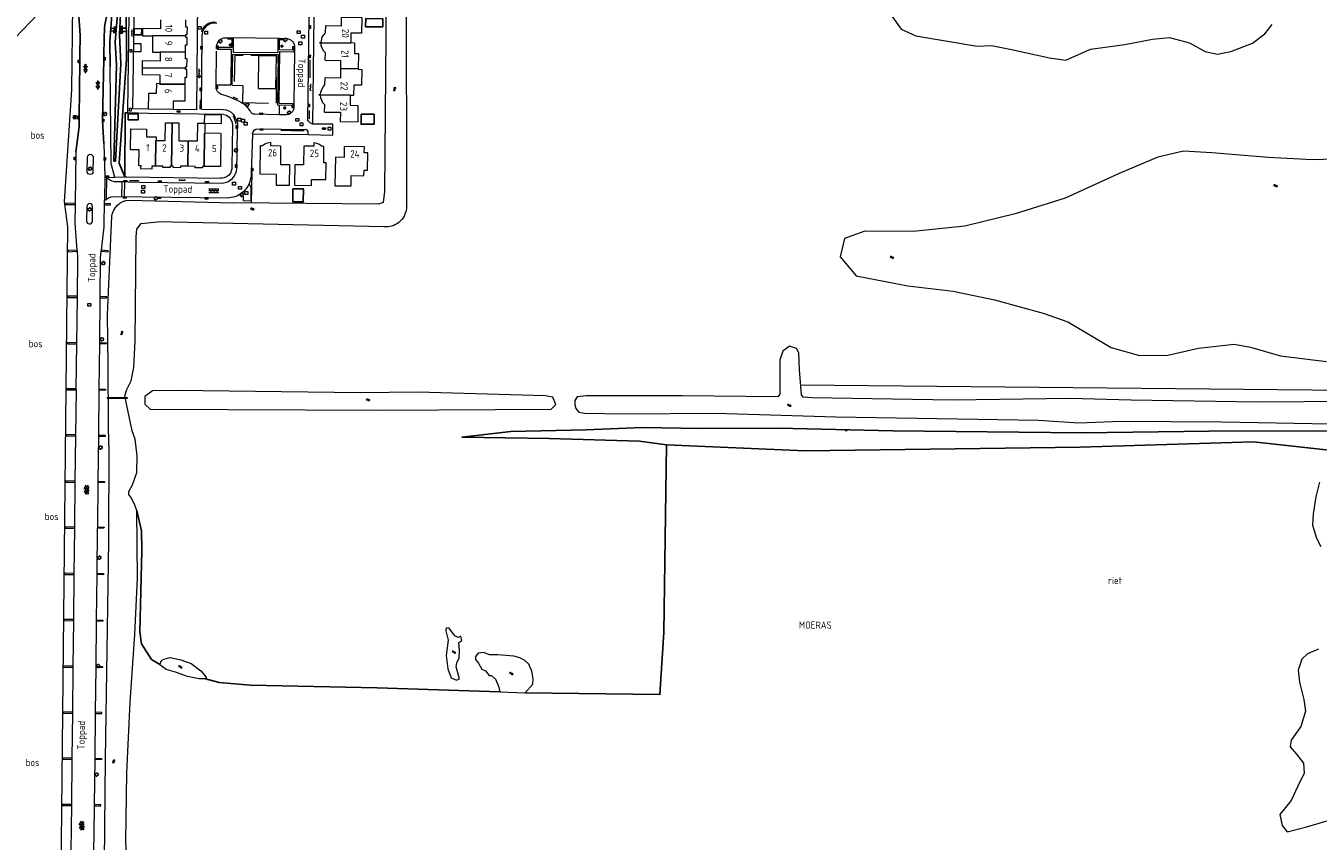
# Model space of a CAD drawing. Extents: x 168769 to 512904, y 516715 to 1559940.
# Tile 110 of 256: x 170317 to 170765, y 519137 to 519419. Entities that reach past the tile are written whole.
import ezdxf
from ezdxf.enums import TextEntityAlignment as Align

# ---------------------------------------------------------------- set-up
doc = ezdxf.new("R2010")
doc.units = 0
doc.header["$MEASUREMENT"] = 0
doc.linetypes.add('LP', pattern=[14, 9, -5])
doc.layers.get('0').update_dxf_attribs({"linetype": 'CONTINUOUS'})
for name, color, linetype, lineweight in [('B01_HOOFDGEBOUW', 10, 'CONTINUOUS', 0), ('B02_bijgebouw', 12, 'CONTINUOUS', 0), ('B04_KUNSTWERK', 32, 'CONTINUOUS', 0), ('B07_scheidingsmuur', 14, 'CONTINUOUS', 25), ('H01_HOOGTEPUNT', 7, 'CONTINUOUS', 18), ('Q04_wegmarkering', 7, 'CONTINUOUS', 0), ('Q21_LANTAARNPAAL', 7, 'CONTINUOUS', 18), ('Q23_kolk', 7, 'CONTINUOUS', 18), ('Q26_BOOM', 7, 'CONTINUOUS', 18), ('Q28_rioolput', 7, 'CONTINUOUS', 18), ('Q722_RIOOLPUT_RWA', 5, 'CONTINUOUS', 18), ('Q92_BRANDKRAAN', 7, 'CONTINUOUS', 0), ('Q96_STRAATKOLK', 7, 'CONTINUOUS', 0), ('Q97_TROTTOIRKOLK', 7, 'CONTINUOUS', 0), ('S01_symb_gesloten_verh', 7, 'CONTINUOUS', 0), ('S02_symb_open_verh', 7, 'CONTINUOUS', 13), ('T03_HEK', 34, 'CONTINUOUS', 0), ('T04_Haag', 72, 'CONTINUOUS', 0), ('T09_INSTEEKSLOOT', 72, 'CONTINUOUS', 0), ('T51_CULTUURSCHEIDING', 3, 'CONTINUOUS', 0), ('V00_kant_verharding', 252, 'CONTINUOUS', 0), ('V04_Kant_op_inrit', 254, 'CONTINUOUS', 13), ('V11_VERKEERSDREMPEL', 7, 'CONTINUOUS', 0), ('W00_KANT_WATER', 140, 'CONTINUOUS', 0)]:
    doc.layers.add(name, color=color, linetype=linetype, lineweight=lineweight)
for name, color, linetype in [('B14_dakrand_bijgebouw', 30, 'CONTINUOUS'), ('S04_Talud', 7, 'CONTINUOUS'), ('S05_Water', 132, 'CONTINUOUS'), ('T131_taludlijn_laag', 15, 'CONTINUOUS'), ('T132_taludlijn_hoog', 11, 'CONTINUOUS'), ('T20_TALUD', 34, 'CONTINUOUS'), ('V011_Kant_asfalt_verh', 7, 'CONTINUOUS'), ('Z02_Huisnummer', 253, 'CONTINUOUS'), ('Z05_Cultuuraanduiding', 3, 'CONTINUOUS'), ('Z06_STRAATNAAM', 7, 'CONTINUOUS')]:
    doc.layers.add(name, color=color, linetype=linetype)
doc.styles.add('ISOCP', font='isocp.shx', dxfattribs={"height": 1.8})
doc.styles.get("Standard").update_dxf_attribs({"font": 'ISOB.SHX'})

# ---------------------------------------------------------------- blocks, each defined once
blk = doc.blocks.new('Q21')
at = {"color": 0}
for points in [[(-1.5, 0), (-1, 0)], [(-1.06, 1.06), (-0.71, 0.71)], [(0, 1.5), (0, 1)], [(1.06, 1.06), (0.71, 0.71)], [(1.5, 0), (1, 0)], [(-1.06, -1.06), (-0.71, -0.71)], [(0, -1.5), (0, -1)], [(1.06, -1.06), (0.71, -0.71)]]:
    blk.add_lwpolyline(points, dxfattribs=at)
blk.add_circle((0, 0), 1, dxfattribs=at)
blk = doc.blocks.new('Q28')
at = {"color": 0}
blk.add_lwpolyline([(1, 1), (1, -1), (-1, -1), (-1, 1)], close=True, dxfattribs=at)
blk = doc.blocks.new('Q96')
for p, q in [((-1, 0.88), (1, 0.88)), ((-1, 0.75), (1, 0.75)), ((-1, 0.63), (1, 0.63)), ((-1, 0.5), (1, 0.5)), ((-1, 0.38), (1, 0.38)), ((-1, 0.25), (1, 0.25)), ((-1, 0.12), (1, 0.12))]:
    blk.add_line(p, q)
at = {"color": 0}
blk.add_lwpolyline([(1, 1), (1, 0), (-1, 0), (-1, 1), (1, 1)], dxfattribs=at)
blk = doc.blocks.new('Q92')
at = {"color": 0}
blk.add_ellipse((0, 0), major_axis=(-0.991, 0), ratio=0.499983, start_param=1.570796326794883, end_param=7.853981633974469, dxfattribs=at)
blk = doc.blocks.new('Q97')
blk.add_hatch(color=256).paths.add_polyline_path([(-1, 1), (-1, 0), (1, 1)])
blk.add_line((1, 1), (-1, 0))
at = {"color": 0}
for points in [[(-1, 0), (-1, 1), (1, 1), (1, 0), (-1, 0)], [(0, 0.8), (0, 1)]]:
    blk.add_lwpolyline(points, dxfattribs=at)
blk = doc.blocks.new('Q26')
at = {"color": 0}
for p, q in [((-1, 0), (1, 0)), ((-0.7, 0.7), (0.7, -0.7)), ((0.7, 0.7), (-0.7, -0.7)), ((0, 1), (0, -1))]:
    blk.add_line(p, q, dxfattribs=at)
blk = doc.blocks.new('S05')
at = {"color": 0}
for p, q in [((0.08, 0.3), (0.38, 0.59)), ((0.11, -0.19), (0.41, 0.09)), ((0.38, 0.59), (0.68, 0.71)), ((0.41, 0.09), (0.71, 0.21)), ((0.68, 0.71), (1.01, 0.62)), ((0.71, 0.21), (1.02, 0.12)), ((1.01, 0.62), (1.33, 0.37)), ((1.02, 0.12), (1.36, -0.12)), ((1.33, 0.37), (1.66, 0.13)), ((1.66, 0.13), (1.97, 0.04)), ((1.97, 0.04), (2.28, 0.16)), ((2.28, 0.16), (2.58, 0.44)), ((1.36, -0.12), (1.68, -0.37)), ((1.68, -0.37), (2, -0.46)), ((2, -0.46), (2.31, -0.33)), ((2.31, -0.33), (2.61, -0.05))]:
    blk.add_line(p, q, dxfattribs=at)
blk = doc.blocks.new('S024')
at = {"color": 0}
for p, q in [((0, 1.2), (6.7, 1.2)), ((0, 0), (6.7, 0)), ((0.2, 1.2), (0.2, 0)), ((1.25, 1.5), (1.25, 1.2)), ((1.25, 0), (1.25, -1.2)), ((2.3, 1.2), (2.3, 0)), ((3.35, 1.5), (3.35, 1.2)), ((3.35, 0), (3.35, -1.2)), ((4.4, 1.2), (4.4, 0)), ((5.45, 1.5), (5.45, 1.2)), ((5.45, 0), (5.45, -1.2)), ((6.5, 1.2), (6.5, 0)), ((0, -1.2), (6.7, -1.2)), ((0.2, -1.2), (0.2, -1.5)), ((2.3, -1.2), (2.3, -1.5)), ((4.4, -1.2), (4.4, -1.5)), ((6.5, -1.2), (6.5, -1.5))]:
    blk.add_line(p, q, dxfattribs=at)
blk = doc.blocks.new('S026')
for p, q in [((0, 0), (4.4, 0)), ((0.2, 0.5), (0.2, 0)), ((1.2, 0), (1.2, -0.5)), ((2.2, 0.5), (2.2, 0)), ((3.2, 0), (3.2, -0.5)), ((4.2, 0.5), (4.2, 0))]:
    blk.add_line(p, q)
blk = doc.blocks.new('S04')
at = {"color": 0}
for p, q in [((0, 0.5), (0.5, 0.5)), ((0, 0.25), (1, 0.25)), ((0, 0), (0.5, 0)), ((0, -0.25), (1, -0.25)), ((0, -0.5), (0.5, -0.5))]:
    blk.add_line(p, q, dxfattribs=at)
blk = doc.blocks.new('Q23')
at = {"color": 0}
blk.add_lwpolyline([(0.99, -0.5), (-0.99, -0.5), (-0.99, 0.5), (0.99, 0.5), (0.99, -0.5)], dxfattribs=at)
blk = doc.blocks.new('S016')
at = {"color": 0, "linetype": 'Continuous'}
for points in [[(0.01, -0.38), (2.65, 1.15)], [(2.65, -1.15), (0.01, 0.38)], [(5.07, -1.15), (1.09, 1.15)], [(1.09, -1.15), (5.07, 1.15)], [(6.16, -0.38), (3.51, 1.15)], [(3.51, -1.15), (6.16, 0.37)]]:
    blk.add_lwpolyline(points, dxfattribs=at)
blk = doc.blocks.new('S014')
at = {"color": 0}
for p, q in [((0, -0.75), (4.2, 1.67)), ((0, 0.65), (1.78, 1.67)), ((5.07, -1.52), (0, 1.4)), ((2.64, -1.52), (0, 0)), ((1.08, -1.52), (6.15, 1.4)), ((6.15, -0.75), (1.95, 1.67)), ((3.51, -1.52), (6.15, 0)), ((6.15, 0.65), (4.37, 1.67))]:
    blk.add_line(p, q, dxfattribs=at)
blk = doc.blocks.new('Q722')
for points in [[(-1, 1), (1, -1)], [(-1, -1), (1, -1), (1, 1), (-1, 1), (-1, -1)], [(-0.8, 0.8), (-1, 0.8)], [(-0.6, 0.6), (-1, 0.6)], [(-0.4, 0.4), (-1, 0.4)], [(-0.2, 0.2), (-1, 0.2)], [(-1, 0), (0, 0)], [(0.2, -0.2), (-1, -0.2)], [(0.4, -0.4), (-1, -0.4)], [(0.6, -0.6), (-1, -0.6)], [(0.8, -0.8), (-1, -0.8)]]:
    blk.add_lwpolyline(points)
blk = doc.blocks.new('talud')
for p, q in [((0, 0.5), (0.5, 0.5)), ((0, 0.25), (1, 0.25)), ((0, 0), (0.5, 0)), ((0, -0.25), (1, -0.25)), ((0, -0.5), (0.5, -0.5))]:
    blk.add_line(p, q)

msp = doc.modelspace()

# ---------------------------------------------------------------- linework, layer by layer
at = {"layer": 'B01_HOOFDGEBOUW'}
for points in [[(170364.17, 519421.21), (170364.14, 519418.12), (170357.94, 519418.18), (170357.92, 519415.69), (170361.42, 519415.64)], [(170372.91, 519415.67), (170372.91, 519416.15), (170373.44, 519416.14), (170373.47, 519418.72), (170372.94, 519418.73), (170372.97, 519421.28)], [(170421.36, 519416.7), (170421.4, 519419.22), (170426.85, 519419.15), (170426.89, 519422.15), (170433.93, 519422.06), (170433.85, 519416.57), (170430.16, 519416.61), (170430.12, 519413.31)], [(170361.42, 519415.64), (170361.35, 519410.04), (170364.06, 519410.01)], [(170372.85, 519410.07), (170372.87, 519412.55), (170373.4, 519412.54), (170373.43, 519415.14), (170372.9, 519415.15), (170372.91, 519415.67)], [(170419.79, 519413.4), (170420.23, 519415.22), (170420.71, 519416.02), (170421.36, 519416.7)], [(170364.06, 519410.01), (170364.02, 519406.89), (170357.81, 519406.96), (170357.79, 519404.61)], [(170372.79, 519404.49), (170372.79, 519404.99), (170373.32, 519404.99), (170373.35, 519407.66), (170372.82, 519407.66), (170372.85, 519410.07)], [(170421.26, 519407.23), (170421.29, 519409.75), (170420.65, 519410.45), (170419.89, 519412.16), (170419.79, 519413.09), (170419.33, 519413.1), (170419.34, 519413.25)], [(170419.34, 519413.25), (170419.35, 519413.4), (170419.79, 519413.4)], [(170430.12, 519413.31), (170431.42, 519413.3), (170431.37, 519409.6), (170432.77, 519409.59), (170432.71, 519404.22)], [(170357.79, 519404.61), (170357.77, 519402.27), (170363.96, 519402.2), (170363.92, 519399.1)], [(170421.26, 519407.23), (170426.71, 519407.16)], [(170426.68, 519404.31), (170426.71, 519407.16)], [(170372.73, 519398.97), (170372.75, 519401.41), (170373.28, 519401.41), (170373.31, 519403.99), (170372.78, 519403.99), (170372.79, 519404.49)], [(170419.12, 519395.22), (170419.12, 519395.37), (170419.58, 519395.38), (170419.7, 519396.32), (170420.5, 519398.01), (170421.15, 519398.7), (170421.19, 519401.23)], [(170421.19, 519401.23), (170426.64, 519401.15), (170426.68, 519404.31)], [(170432.71, 519404.22), (170432.71, 519404.07), (170433.91, 519404.06), (170433.84, 519398.57), (170431.15, 519398.59), (170431.1, 519394.95), (170429.9, 519394.97)], [(170363.92, 519399.1), (170362.73, 519399.12), (170362.68, 519395.72), (170359.99, 519395.75), (170359.91, 519390.26)], [(170368.61, 519390.16), (170368.67, 519393.15), (170372.66, 519393.12), (170372.73, 519398.97)], [(170421.04, 519389.23), (170421.07, 519391.74), (170420.43, 519392.44), (170419.67, 519394.15), (170419.57, 519395.09), (170419.13, 519395.08), (170419.12, 519395.22)], [(170429.9, 519394.97), (170429.87, 519391.62), (170432.57, 519391.58), (170432.5, 519385.89)], [(170368.61, 519390.16), (170359.91, 519390.26)], [(170421.04, 519389.23), (170426.49, 519389.17), (170426.45, 519385.97), (170432.5, 519385.89)], [(170356.69, 519370.7), (170356.74, 519376.15), (170353.76, 519376.18), (170353.84, 519383.42), (170359.34, 519383.36), (170359.3, 519380.67), (170362.7, 519380.62), (170362.69, 519379.42)], [(170362.69, 519379.42), (170365.78, 519379.38), (170365.85, 519385.58), (170368.19, 519385.56)], [(170368.19, 519385.56), (170370.55, 519385.53), (170370.48, 519379.3), (170373.73, 519379.27)], [(170373.73, 519379.27), (170377.01, 519379.24), (170377.07, 519385.46)], [(170377.07, 519385.46), (170379.46, 519385.42)], [(170379.46, 519385.42), (170379.56, 519385.42), (170379.56, 519385.33)], [(170379.56, 519385.33), (170379.5, 519381.94)], [(170385.11, 519381.83), (170384.97, 519370.34), (170379.24, 519370.42)], [(170385.11, 519381.83), (170379.5, 519381.94)], [(170408.9, 519371.06), (170408.79, 519363.77), (170404.3, 519363.83), (170404.36, 519367.62), (170398.7, 519367.71), (170398.81, 519377.7), (170399.56, 519377.69), (170400.34, 519378.27), (170401.23, 519378.65), (170402.27, 519378.81), (170402.27, 519377.65), (170405.8, 519377.6), (170405.7, 519371.1), (170408.9, 519371.06)], [(170420.79, 519377.38), (170419.98, 519377.4), (170419.22, 519378), (170418.34, 519378.41), (170417.3, 519378.6), (170417.29, 519377.43), (170413.8, 519377.48), (170413.71, 519370.98), (170410.71, 519371.03), (170410.62, 519363.94), (170416.51, 519363.84), (170416.54, 519365.94), (170421.44, 519365.85), (170421.52, 519371.66), (170420.72, 519371.67), (170420.79, 519377.38)], [(170434.8, 519377.18), (170427.81, 519377.28), (170427.76, 519373.54), (170424.76, 519373.58), (170424.63, 519363.73), (170430.23, 519363.64), (170430.27, 519367.23), (170434.66, 519367.18), (170434.69, 519369.17), (170435.89, 519369.16), (170435.98, 519375.16), (170434.77, 519375.17), (170434.8, 519377.18)], [(170356.69, 519370.7), (170357.29, 519370.69), (170357.28, 519369.69), (170361.24, 519369.64), (170361.25, 519370.64), (170362.4, 519370.63)], [(170362.4, 519370.63), (170364.94, 519370.59)], [(170368.02, 519370.56), (170367.53, 519370.56), (170367.52, 519370.03), (170364.93, 519370.06), (170364.94, 519370.59)], [(170373.65, 519370.49), (170371.12, 519370.52), (170371.11, 519369.99), (170368.52, 519370.02), (170368.53, 519370.55), (170368.02, 519370.56)], [(170379.24, 519370.42), (170378.73, 519370.42), (170378.72, 519369.89), (170376.13, 519369.92), (170376.14, 519370.45), (170373.65, 519370.49)]]:
    msp.add_lwpolyline(points, dxfattribs=at)
at = {"layer": 'B02_bijgebouw'}
msp.add_lwpolyline([(170354.84, 519410.28), (170357.45, 519410.25), (170357.46, 519412.91), (170354.85, 519412.93), (170354.84, 519410.28)], close=True, dxfattribs=at)
msp.add_lwpolyline([(170379.46, 519385.42), (170379.5, 519388.41), (170385.19, 519388.34), (170385.15, 519385.23), (170379.56, 519385.33)], dxfattribs=at)
at = {"layer": 'B04_KUNSTWERK'}
msp.add_lwpolyline([(170352.56, 519290.02), (170345.73, 519290.05), (170345.73, 519290.35), (170352.56, 519290.32)], close=True, dxfattribs=at)
at = {"layer": 'B07_scheidingsmuur'}
for points in [[(170361.42, 519415.79), (170372.91, 519415.67)], [(170361.42, 519415.64), (170361.42, 519415.79)], [(170364.06, 519410.16), (170372.85, 519410.07)], [(170364.06, 519410.01), (170364.06, 519410.16)], [(170419.34, 519413.25), (170430.12, 519413.16)], [(170430.12, 519413.16), (170430.12, 519413.31)], [(170357.79, 519404.61), (170372.79, 519404.49)], [(170426.68, 519404.31), (170432.71, 519404.22)], [(170363.92, 519399.1), (170363.92, 519398.97)], [(170363.92, 519398.97), (170372.73, 519398.97)], [(170419.12, 519395.22), (170429.9, 519395.11)], [(170429.9, 519395.11), (170429.9, 519394.97)], [(170368.19, 519385.56), (170368.02, 519370.56)], [(170362.4, 519370.63), (170362.54, 519379.43)], [(170362.54, 519379.43), (170362.69, 519379.42)], [(170373.65, 519370.49), (170373.73, 519379.27)], [(170379.41, 519381.94), (170379.24, 519370.42)], [(170379.5, 519381.94), (170379.41, 519381.94)]]:
    msp.add_lwpolyline(points, dxfattribs=at)
at = {"layer": 'B14_dakrand_bijgebouw'}
for points in [[(170355.01, 519416.01), (170355.05, 519418.18), (170357.63, 519418.14), (170357.59, 519415.97), (170355.01, 519416.01)], [(170435.25, 519418.81), (170441.16, 519418.77), (170441.18, 519421.6), (170435.26, 519421.64), (170435.25, 519418.81)], [(170356.38, 519388.68), (170353, 519388.68), (170353, 519386.54), (170356.37, 519386.53), (170356.38, 519388.68)], [(170433.65, 519388.48), (170438.15, 519388.5), (170438.16, 519385.03), (170433.66, 519385.01), (170433.65, 519388.48)], [(170410.07, 519362.69), (170410.05, 519358.12), (170413.64, 519358.11), (170413.66, 519362.67), (170410.07, 519362.69)]]:
    msp.add_lwpolyline(points, dxfattribs=at)
at = {"layer": 'Q04_wegmarkering'}
for points in [[(170405.28, 519414.79), (170388.89, 519414.96)], [(170383.44, 519398.3), (170383.62, 519410.4)], [(170410.56, 519410.71), (170410.35, 519391.76)]]:
    msp.add_lwpolyline(points, dxfattribs=at)
at = {"layer": 'T03_HEK', "linetype": 'LP'}
msp.add_lwpolyline([(170392.53, 519392.56), (170404.31, 519392.33), (170404.49, 519408.78), (170392.78, 519408.89), (170389.9, 519408.9), (170389.69, 519398.56)], dxfattribs=at)
at = {"layer": 'T04_Haag'}
msp.add_lwpolyline([(170395.79, 519368.33), (170395.59, 519357.75)], dxfattribs=at)
at = {"layer": 'T09_INSTEEKSLOOT'}
for points in [[(170444, 519445.95, 0.210881), (170442.45, 519442.64), (170441.79, 519361.68)], [(170539.64, 519437.27), (170453.76, 519438.65, 0.447829), (170449.35, 519434.72), (170449.36, 519355.86, -0.418446), (170441.58, 519349.47), (170363.17, 519351.27)], [(170346.22, 519273.87), (170346.12, 519281.55), (170345.98, 519301.54), (170345.84, 519319), (170347.28, 519353.15, -0.363096), (170353.24, 519358.73), (170389.44, 519357.81)]]:
    msp.add_lwpolyline(points, format="xyb", dxfattribs=at)
for points in [[(170441.79, 519361.68), (170441.32, 519357.95), (170439.71, 519357.29), (170389.44, 519357.81)], [(170353.13, 519256.7), (170353.17, 519257.78), (170354.43, 519260.11), (170355.91, 519264.33), (170356.11, 519270.09), (170355.36, 519275.94), (170354.29, 519278.84), (170351.76, 519290.89), (170352.47, 519293.15), (170354.04, 519296.15), (170354.96, 519300.76), (170355.32, 519309.9), (170355.72, 519346.07), (170355.96, 519348.73), (170357.41, 519350.59), (170363.17, 519351.27)], [(170792.43, 519289.06), (170744.34, 519288.78), (170700.53, 519289.46), (170679.35, 519290.04), (170638.76, 519289.39), (170589.83, 519290.23), (170586.9, 519290.5), (170586.26, 519291.29), (170585.62, 519299.96), (170585.41, 519305.82), (170584.61, 519307.33), (170582.1, 519308.09), (170579.81, 519306.41), (170578.77, 519303.38), (170578.83, 519291.44), (170578.09, 519290.56), (170544.99, 519290.87), (170511.64, 519290.93), (170508.55, 519290.58), (170507.77, 519289.29), (170507.71, 519287.77), (170508.05, 519286.52), (170509.14, 519285.3), (170511.05, 519284.91), (170525.09, 519284.68), (170556.62, 519284.87), (170598.21, 519283.62), (170668.39, 519282.51), (170682.39, 519281.58), (170697, 519282.15), (170731.87, 519281.94), (170782.2, 519281.02)], [(170497.48, 519290.95), (170453.29, 519292.18), (170433.49, 519291.96), (170369.72, 519292.76), (170361.4, 519292.68), (170358.73, 519290.72), (170358.73, 519288.08), (170360.59, 519286.35), (170441.24, 519285.93), (170499.52, 519286.32), (170501.17, 519287.89), (170500.15, 519290.43), (170497.48, 519290.95)], [(170346.22, 519273.87), (170346.17, 519240.38), (170344.93, 519165.07), (170344.66, 519129.43), (170343.36, 519052.95), (170343.87, 519044.73)], [(170349.87, 519045.59), (170350.08, 519061.22), (170352.4, 519080.71), (170353.24, 519098.72), (170353.66, 519111.53), (170352.17, 519136.36), (170352.54, 519160.27), (170353.7, 519184.73), (170355.24, 519208.16), (170356.15, 519227.7), (170355.99, 519251.23), (170355.07, 519253.56), (170353.83, 519255.84), (170353.13, 519256.7)]]:
    msp.add_lwpolyline(points, dxfattribs=at)
at = {"layer": 'T131_taludlijn_laag'}
msp.add_lwpolyline([(170346.74, 519404.99), (170346.6, 519413.66), (170347.43, 519424.62), (170348.9, 519428.35), (170352.3, 519428.31), (170352.34, 519407.62)], dxfattribs=at)
at = {"layer": 'T132_taludlijn_hoog'}
for p, q in [((170348.96, 519405.62), (170347.95, 519372.22)), ((170348.58, 519372.2), (170350.36, 519405.95)), ((170347.95, 519372.22), (170348.58, 519372.2))]:
    msp.add_line(p, q, dxfattribs=at)
msp.add_lwpolyline([(170348.96, 519405.62), (170348.4, 519413.45), (170349.29, 519423.27), (170350.25, 519423.17), (170349.89, 519416.05), (170350.36, 519405.95)], dxfattribs=at)
at = {"layer": 'T20_TALUD'}
msp.add_line((170349.8, 519371.59), (170352.34, 519407.62), dxfattribs=at)
for points in [[(170352.81, 519389.01), (170351.91, 519389.02), (170351.82, 519366.76)], [(170349.8, 519371.59), (170351.82, 519366.76)], [(170885.48, 519272.7), (170911.45, 519271.02), (170932.41, 519273.63), (170910.62, 519275.24), (170901.4, 519276.09), (170875.08, 519277.09), (170842.88, 519276.94), (170828.01, 519277.6), (170812.75, 519276.57), (170793.37, 519277.35), (170769.06, 519278.84), (170727.53, 519278.71), (170683.45, 519278.13), (170617.92, 519278.79), (170578.37, 519279.67), (170551.16, 519279.63), (170531.16, 519279.99), (170511.72, 519279.14), (170485.59, 519278.58), (170468.62, 519276.64), (170498.88, 519276.11), (170530.15, 519275.23), (170539.55, 519273.94)], [(170776.49, 519271.28), (170742.95, 519274.93), (170682.92, 519273.14), (170587.6, 519271.89), (170539.55, 519273.94)], [(170539.55, 519273.94), (170538.63, 519208.87), (170537.24, 519187.37), (170490.58, 519188)], [(170363.97, 519197.83), (170361.08, 519199.6), (170357.58, 519204.99), (170356.99, 519209.16), (170357.73, 519237.26), (170357.52, 519244.16), (170355.99, 519251.23)], [(170481.77, 519188.37), (170439.27, 519189.74), (170395.32, 519190.69), (170384.51, 519191.62), (170379.78, 519192.85)]]:
    msp.add_lwpolyline(points, dxfattribs=at)
at = {"layer": 'T51_CULTUURSCHEIDING'}
for p, q in [((170313.5, 519414.75), (170321.75, 519423.25)), ((170333.66, 519426.33), (170333.33, 519397.02)), ((170347.04, 519371.04), (170346.74, 519404.99))]:
    msp.add_line(p, q, dxfattribs=at)
for points in [[(170333.33, 519397.02), (170330.8, 519358.21), (170331.96, 519349.48), (170329.58, 519124.92), (170324.57, 519089.94), (170324.35, 519069.18)], [(170405.3, 519391.77), (170405.24, 519388.33)], [(170347.04, 519371.04), (170348.22, 519366.67)]]:
    msp.add_lwpolyline(points, dxfattribs=at)
msp.add_lwpolyline([(170586, 519294.77), (170881.22, 519291.82), (170905.9, 519291.15, -0.273401), (170914.14, 519285.29, 0.155208), (170920.63, 519282.72), (170928.94, 519284.87, 0.342435), (170929.38, 519285.74, 0.267977), (170928.74, 519286.48, -0.157205), (170911.67, 519299.4), (170908.72, 519312.17), (170895.52, 519318.35), (170880.38, 519331.35), (170872.97, 519335.97, -0.058633), (170857.72, 519343.11)], format="xyb", dxfattribs=at)
at = {"layer": 'V00_kant_verharding'}
for p, q in [((170344.56, 519378.24), (170344.83, 519366.93)), ((170344.83, 519366.93), (170344.74, 519358.82))]:
    msp.add_line(p, q, dxfattribs=at)
for points in [[(170386.15, 519388.43), (170360.02, 519388.71), (170352.81, 519389.01), (170352.84, 519389.77), (170353.56, 519439.85)], [(170359.91, 519390.26), (170354.53, 519390.38), (170355.21, 519438.46), (170364.08, 519440.09), (170366.89, 519439.18), (170377.02, 519428.03)], [(170377.02, 519428.03), (170376.63, 519390.07), (170368.61, 519390.16)], [(170416.96, 519385.1), (170417.43, 519422.5)], [(170389.02, 519414.95), (170388.89, 519414.96), (170388.82, 519411.58), (170383.61, 519411.67), (170383.61, 519411.55)], [(170410.56, 519410.71), (170405.4, 519410.81), (170405.44, 519414.79)], [(170384.01, 519411.1), (170388.67, 519411.02), (170388.52, 519398.67)], [(170388.99, 519398.57), (170389.21, 519409.33), (170404.94, 519409.22), (170404.71, 519391.78), (170410.35, 519391.68)], [(170398.01, 519397.48), (170404.17, 519397.4), (170404.32, 519408.65), (170398.16, 519408.73), (170398.01, 519397.48)], [(170388.99, 519398.57), (170392.65, 519398.5)], [(170392.65, 519398.5), (170392.53, 519392.56), (170392.52, 519392.4)], [(170388.76, 519394.16), (170391.16, 519393.17), (170392.21, 519392.59), (170392.52, 519392.4)], [(170386.15, 519388.43), (170386.57, 519388.33), (170387.05, 519388.13), (170387.51, 519387.87), (170387.91, 519387.54), (170388.35, 519387.03), (170388.58, 519386.54), (170388.83, 519386), (170388.97, 519385.5), (170389.14, 519384.61), (170388.92, 519370.29), (170388.89, 519369.6), (170388.68, 519368.76), (170388.37, 519368.12), (170387.68, 519367.31), (170386.99, 519366.76), (170386.24, 519366.45), (170385.53, 519366.35), (170384.92, 519366.34)], [(170397.94, 519383.47), (170414.38, 519383.21)], [(170415.34, 519381.45), (170423.87, 519381.29), (170423.92, 519385.01), (170416.96, 519385.1)], [(170396.02, 519381.72), (170395.62, 519367.76)], [(170396.02, 519381.72), (170415.34, 519381.45)], [(170334.82, 519375.36), (170334.82, 519375.36), (170334.58, 519357.6), (170334.58, 519357.2), (170334.47, 519350.7), (170335.18, 519341.44), (170335.24, 519341.04), (170335.36, 519338.73), (170335.25, 519325.41), (170335.27, 519325.03), (170335.06, 519309.34), (170335.09, 519308.93), (170334.87, 519293.33), (170334.89, 519292.95), (170334.71, 519277.38), (170334.7, 519276.97), (170334.52, 519261.37), (170334.52, 519260.99), (170334.34, 519245.38), (170334.33, 519244.98), (170334.17, 519229.37), (170334.17, 519228.98), (170334, 519213.35), (170333.99, 519212.95), (170333.77, 519197.22), (170333.77, 519196.82), (170333.63, 519181.33), (170333.62, 519180.95), (170333.43, 519165.3), (170333.43, 519164.9), (170333.27, 519149.3), (170333.26, 519148.9), (170333.06, 519133.29)], [(170345.52, 519366.61), (170348.22, 519366.67), (170351.82, 519366.76), (170352.47, 519366.77)], [(170352.47, 519366.77), (170384.92, 519366.34)], [(170352.95, 519365.03), (170357.05, 519364.99)], [(170394.85, 519364.43), (170395.5, 519363.07), (170395.5, 519358.42), (170392.87, 519358.44), (170392.79, 519361.58)], [(170334.58, 519357.6), (170331.38, 519357.66), (170331.37, 519357.24), (170334.58, 519357.2)], [(170341.1, 519133.24), (170341.17, 519139.2), (170341.28, 519148.82), (170341.28, 519149.24), (170341.46, 519164.85), (170341.47, 519165.26), (170341.64, 519180.87), (170341.65, 519181.25), (170341.82, 519196.78), (170341.83, 519197.19), (170342.01, 519212.84), (170342.01, 519213.25), (170342.19, 519228.95), (170342.19, 519229.38), (170342.37, 519245.03), (170342.38, 519245.46), (170342.55, 519260.92), (170342.56, 519261.3), (170342.73, 519276.86), (170342.74, 519277.27), (170342.92, 519292.88), (170342.92, 519293.27), (170343.1, 519308.91), (170343.1, 519309.34), (170343.28, 519324.91), (170343.36, 519338.66), (170343.64, 519341), (170343.68, 519341.36), (170344.64, 519349.49), (170344.74, 519358.82)], [(170344.72, 519357.14), (170346.78, 519357.1), (170346.8, 519357.5), (170344.73, 519357.55)], [(170335.18, 519341.44), (170332, 519341.25), (170332.02, 519340.82), (170335.24, 519341.04)], [(170343.64, 519341), (170345.98, 519340.8), (170345.98, 519341.22), (170343.68, 519341.36)], [(170335.25, 519325.41), (170332.07, 519325.45), (170332.06, 519325.05), (170335.27, 519325.03)], [(170343.28, 519324.91), (170345.49, 519324.89), (170345.5, 519325.28), (170343.28, 519325.34)], [(170335.06, 519309.34), (170331.88, 519309.37), (170331.87, 519308.99), (170335.09, 519308.93)], [(170343.1, 519309.34), (170345.3, 519309.31), (170345.32, 519308.89), (170343.1, 519308.91)], [(170334.87, 519293.33), (170331.69, 519293.38), (170331.69, 519292.96), (170334.89, 519292.95)], [(170342.92, 519293.27), (170345.12, 519293.25), (170345.11, 519292.86), (170342.92, 519292.88)], [(170334.71, 519277.38), (170331.49, 519277.42), (170331.48, 519277.04), (170334.7, 519276.97)], [(170342.74, 519277.27), (170344.94, 519277.25), (170344.93, 519276.83), (170342.73, 519276.86)], [(170334.52, 519261.37), (170331.31, 519261.41), (170331.3, 519261.03), (170334.52, 519260.99)], [(170342.56, 519261.3), (170344.79, 519261.28), (170344.73, 519260.89), (170342.55, 519260.92)], [(170334.34, 519245.38), (170331.13, 519245.42), (170331.12, 519245.04), (170334.33, 519244.98)], [(170342.38, 519245.46), (170344.58, 519245.44), (170344.56, 519245), (170342.37, 519245.03)], [(170334.17, 519229.37), (170330.96, 519229.41), (170330.95, 519229.03), (170334.17, 519228.98)], [(170342.19, 519229.38), (170344.38, 519229.36), (170344.38, 519228.92), (170342.19, 519228.95)], [(170334, 519213.35), (170330.78, 519213.39), (170330.77, 519213.01), (170333.99, 519212.95)], [(170342.01, 519213.25), (170344.2, 519213.23), (170344.2, 519212.82), (170342.01, 519212.84)], [(170333.77, 519197.22), (170330.56, 519197.27), (170330.55, 519196.88), (170333.77, 519196.82)], [(170341.83, 519197.19), (170344.04, 519197.17), (170344.05, 519196.75), (170341.82, 519196.78)], [(170333.63, 519181.33), (170330.42, 519181.37), (170330.41, 519180.98), (170333.62, 519180.95)], [(170341.64, 519180.87), (170343.86, 519180.84), (170343.86, 519181.23), (170341.65, 519181.25)], [(170333.43, 519165.3), (170330.22, 519165.34), (170330.21, 519164.96), (170333.43, 519164.9)], [(170341.47, 519165.26), (170343.68, 519165.24), (170343.67, 519164.82), (170341.46, 519164.85)], [(170333.27, 519149.3), (170330.05, 519149.34), (170330.04, 519148.96), (170333.26, 519148.9)], [(170341.28, 519148.82), (170343.45, 519148.8), (170343.47, 519149.22), (170341.28, 519149.24)]]:
    msp.add_lwpolyline(points, dxfattribs=at)
for points in [[(170415.45, 519386.05), (170415.24, 519386.5), (170415.73, 519422.07, -0.384067), (170416.19, 519422.51), (170417.43, 519422.5)], [(170378.31, 519390.26), (170378.63, 519415.82, -0.110591), (170379.24, 519418.1)], [(170383.64, 519420.07, 0.289637), (170379.24, 519418.1)], [(170383.61, 519411.67), (170383.63, 519412.03, -0.41562), (170386.69, 519415.01), (170388.89, 519414.96)], [(170389.45, 519414.54, 0.412522), (170389.02, 519414.95)], [(170405.44, 519414.79), (170405.28, 519414.79, 0.345938), (170404.85, 519414.38), (170404.83, 519409.77), (170389.41, 519409.91), (170389.45, 519414.54)], [(170405.44, 519414.79), (170407.85, 519414.77, -0.427648), (170410.57, 519411.52), (170410.56, 519410.71)], [(170383.61, 519411.55, 0.3866), (170384.01, 519411.1)], [(170405.31, 519392.32), (170405.49, 519410.23), (170410.08, 519410.18, 0.40665), (170410.55, 519410.57), (170410.56, 519410.71)], [(170383.44, 519398.3, -0.433595), (170383.9, 519398.75), (170388.52, 519398.67)], [(170388.76, 519394.16), (170386.9, 519394.88), (170386.13, 519395.15), (170385.17, 519395.39, -0.31009), (170383.44, 519397.84), (170383.44, 519398.3)], [(170407.28, 519388.29), (170405.24, 519388.33), (170396.82, 519388.48, -0.292918), (170395.51, 519389.28, 0.118284), (170392.52, 519392.4)], [(170405.31, 519392.32), (170409.94, 519392.24, -0.42796), (170410.35, 519391.76), (170410.35, 519391.68)], [(170410.35, 519391.68), (170410.32, 519390.4, -0.336163), (170407.28, 519388.29)], [(170378.31, 519390.26), (170385.88, 519390.16, -0.213652), (170389.35, 519388.54, -0.13556), (170390.86, 519384.67)], [(170357.05, 519364.99), (170385.59, 519364.62, 0.370872), (170390.63, 519369.75), (170390.72, 519374.74), (170390.85, 519384.58)], [(170396.02, 519381.72, -0.394975), (170397.94, 519383.47)], [(170415.34, 519381.45), (170415.37, 519382.19, 0.432994), (170414.38, 519383.21)], [(170416.96, 519385.1, -0.155798), (170415.45, 519386.05)], [(170340.76, 519368.56, -0.956347), (170338.77, 519368.56), (170338.83, 519373.66, -0.955856), (170340.84, 519373.69), (170340.76, 519368.56)], [(170352.95, 519365.03), (170348.27, 519365.1, -0.248892), (170345.36, 519366.86), (170344.83, 519366.93)], [(170394.85, 519364.43, -0.109277), (170392.79, 519361.58, -0.109277)], [(170395.62, 519367.76, -0.07874), (170394.85, 519364.43)], [(170344.74, 519358.82), (170345.29, 519358.8, -0.210477), (170347.7, 519359.97), (170388.01, 519359.53)], [(170392.79, 519361.58, -0.163506), (170388.01, 519359.53)], [(170340.6, 519356.55, 0.962265), (170338.61, 519356.59), (170338.54, 519351.5, 0.943687), (170340.55, 519351.42), (170340.6, 519356.55)]]:
    msp.add_lwpolyline(points, format="xyb", dxfattribs=at)
at = {"layer": 'V011_Kant_asfalt_verh'}
for points in [[(170334.82, 519375.36), (170335.95, 519384.25), (170336, 519387.33), (170336.17, 519406.76), (170336.23, 519412, 0.035137), (170336.1, 519418.8, 0.044144), (170335.24, 519425.2, 0.063407)], [(170346.23, 519425.09, 0.083798), (170344.67, 519415.99), (170344.52, 519407.76), (170344.04, 519386.35), (170344.56, 519378.24)]]:
    msp.add_lwpolyline(points, format="xyb", dxfattribs=at)
at = {"layer": 'V04_Kant_op_inrit'}
for points in [[(170378.45, 519417.11, -0.371662), (170383.24, 519420.47)], [(170390.39, 519385.1, 0.072863), (170389.29, 519387.93)]]:
    msp.add_lwpolyline(points, format="xyb", dxfattribs=at)
for points in [[(170415.96, 519407.33), (170415.9, 519401.18)], [(170377.91, 519390.26), (170377.97, 519393.46)], [(170390.97, 519393.77), (170389.32, 519394.41)], [(170415.73, 519389.82), (170415.71, 519386.87)], [(170409.32, 519382.84), (170405.87, 519382.9)], [(170413.93, 519382.75), (170410.68, 519382.8)], [(170356.59, 519365.42), (170353.39, 519365.43)]]:
    msp.add_lwpolyline(points, dxfattribs=at)
at = {"layer": 'V11_VERKEERSDREMPEL'}
for points in [[(170345.43, 519366.75), (170345.35, 519358.87)], [(170350.79, 519359.94), (170350.84, 519365.06)], [(170351.64, 519365.04), (170351.59, 519359.95)]]:
    msp.add_lwpolyline(points, dxfattribs=at)
at = {"layer": 'W00_KANT_WATER'}
for points in [[(170615.97, 519424.84), (170620.9, 519417.99), (170625.96, 519415.63), (170647.2, 519412.14), (170652.11, 519412.28), (170659.12, 519410.99), (170672.29, 519408.03), (170677.86, 519407.22), (170686.44, 519411.01), (170698.38, 519412.7), (170707.93, 519414.47), (170713.79, 519415.08), (170720.79, 519413.21), (170726.17, 519410.24), (170730.43, 519409.37), (170735.12, 519410.21), (170742.58, 519413.16), (170746.89, 519416.35), (170749.42, 519419.56)], [(170782.08, 519373.28), (170763.29, 519372.68), (170748.1, 519373.49), (170728.55, 519375.13), (170718.74, 519375.73), (170709.82, 519373.68), (170696.42, 519367.93), (170677.68, 519359.37), (170660.41, 519353.94), (170642.95, 519349.67), (170625.03, 519347.85), (170608.25, 519348.04), (170601.19, 519345.47), (170599.73, 519339.04), (170605.24, 519332.46), (170623.16, 519328.99), (170638.87, 519327.19), (170653.15, 519324.17), (170670.1, 519319.58), (170678.57, 519316.57), (170693.65, 519307.69), (170703.46, 519304.87), (170713.22, 519304.99), (170723.94, 519307.41), (170736.2, 519308.88), (170741.87, 519307.8), (170752.34, 519304.76), (170768.28, 519302.77)], [(170765.86, 519260.96), (170764.57, 519255.89), (170763.64, 519250), (170763.4, 519246.09), (170764.8, 519241.59), (170766.27, 519238.66)], [(170464.14, 519210.45), (170463.39, 519210.47), (170463.03, 519210.1), (170463.01, 519209.44), (170463.81, 519206.25), (170463.17, 519200.9), (170463.74, 519196.29), (170464.92, 519193.15), (170466.76, 519192.42), (170467.77, 519192.83), (170466.6, 519196.96), (170466.87, 519198.4), (170467.64, 519200.17), (170467.76, 519202.52), (170467.49, 519205.48), (170468.57, 519206.09), (170468.19, 519207.66), (170467.26, 519207.11), (170466.15, 519207.7), (170464.14, 519210.45)], [(170765.49, 519203.17), (170761.62, 519201.48), (170759.7, 519199.63), (170758.43, 519195.88), (170758.91, 519191.67), (170760.45, 519185.72), (170760.96, 519181.67), (170759.34, 519176.29), (170756.04, 519171.61), (170755.62, 519169.3), (170757.85, 519166.79), (170760.25, 519163.63), (170760.52, 519160.11), (170758.29, 519155.62), (170756.05, 519150.63), (170752.1, 519145.87), (170752.85, 519142.01), (170754.6, 519139.84), (170760.95, 519141.44), (170770.43, 519144.22)], [(170363.97, 519197.83), (170364.47, 519199.23), (170365.36, 519199.69), (170367.52, 519200.23), (170371.17, 519199.43), (170374.73, 519198.15), (170378.1, 519195.56), (170379.97, 519193.38), (170379.78, 519192.85), (170377.51, 519192.81), (170373.46, 519193.68), (170369.37, 519195.13), (170366.13, 519196.08), (170364.4, 519197.32), (170363.97, 519197.83)], [(170481.77, 519188.37), (170490.58, 519188), (170493.15, 519190.96), (170493.36, 519192.81), (170492.83, 519195.45), (170491.86, 519197.87), (170490.43, 519199.18), (170488.73, 519200.09), (170486.63, 519200.65), (170481.1, 519201.2), (170478.21, 519201.11), (170476.11, 519201.95), (170474.24, 519201.69), (170473.28, 519200.59), (170473.35, 519199.54), (170474.39, 519198.25), (170475.52, 519196.25), (170476.83, 519195.58), (170478.08, 519194.04), (170478.87, 519193.99), (170480.25, 519192.7), (170481.29, 519190.3), (170481.77, 519188.37)]]:
    msp.add_lwpolyline(points, dxfattribs=at)

# ---------------------------------------------------------------- block references
at = {"layer": 'Q21_LANTAARNPAAL', "xscale": 0.5, "yscale": 0.5}
for p in [(170384.91, 519413.81), (170407.44, 519414.29), (170394.21, 519391.72), (170344.97, 519388.58), (170408.73, 519389.07), (170390.32, 519376.05), (170339.76, 519369.62), (170362.59, 519359.41), (170392.34, 519360.57), (170339.57, 519355.51), (170344.32, 519336.9), (170343.88, 519310.49), (170343.41, 519272.98), (170342.99, 519234.79), (170342.54, 519197.29), (170342.06, 519159.64)]:
    msp.add_blockref('Q21', p, dxfattribs=at)
at = {"layer": 'Q23_kolk', "xscale": 0.5, "yscale": 0.5}
for p, rotation in [((170353.92, 519410.5), 89.1406277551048), ((170353.71, 519390.08), 89.82811317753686), ((170370.39, 519389.41), 178.0507458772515)]:
    msp.add_blockref('Q23', p, dxfattribs=dict(at, rotation=rotation))
at = {"layer": 'Q26_BOOM', "xscale": 0.5, "yscale": 0.5}
for p in [(170388.36, 519412.57), (170406.25, 519412.1), (170407.21, 519390.7)]:
    msp.add_blockref('Q26', p, dxfattribs=at)
at = {"layer": 'Q28_rioolput', "xscale": 0.5, "yscale": 0.5}
for p in [(170377.71, 519418.47), (170379.97, 519416.8), (170412.07, 519416.94), (170412.64, 519413.05), (170413.55, 519415.36), (170391.48, 519386.65), (170392.71, 519386.28), (170411.59, 519386.58), (170393.66, 519385.26), (170413.02, 519385.04), (170422.72, 519383.53), (170389.61, 519364.43), (170358.11, 519361.64), (170358.19, 519363.31), (170391.71, 519363), (170393.91, 519361.23), (170339.47, 519322.45)]:
    msp.add_blockref('Q28', p, dxfattribs=at)
at = {"layer": 'Q722_RIOOLPUT_RWA', "xscale": 0.4999999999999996, "yscale": 0.4999999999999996, "zscale": 0.4999999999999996, "rotation": 355.752549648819}
msp.add_blockref('Q722', (170334.44, 519387.46), dxfattribs=at)
at = {"layer": 'Q92_BRANDKRAAN', "xscale": 0.4999999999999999, "yscale": 0.4999999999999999, "rotation": 89.61229011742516}
msp.add_blockref('Q92', (170377.62, 519401.62), dxfattribs=at)
at = {"layer": 'Q92_BRANDKRAAN', "xscale": 0.5, "yscale": 0.5}
msp.add_blockref('Q92', (170345.78, 519367), dxfattribs=at)
at = {"layer": 'Q96_STRAATKOLK', "xscale": 0.5, "yscale": 0.5, "rotation": 358.8370123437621}
msp.add_blockref('Q96', (170420.82, 519383.3), dxfattribs=at)
at = {"layer": 'Q97_TROTTOIRKOLK'}
for p, xscale, yscale, rotation in [((170415.67, 519418.72), 0.5, 0.5, 269.6122901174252), ((170388.12, 519414.99), 0.4999999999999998, 0.4999999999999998, 180.0861590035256), ((170406.2, 519414.78), 0.4999999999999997, 0.4999999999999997, 179.8822854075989), ((170378.58, 519411.6), 0.4999999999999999, 0.4999999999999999, 89.56921278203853), ((170383.61, 519411.67), 0.5, 0.5, 270.3877098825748), ((170410.57, 519411.52), 0.5, 0.5, 90.20053440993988), ((170415.58, 519408.51), 0.5, 0.5, 269.6122901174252), ((170378.38, 519397.11), 0.4999999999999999, 0.4999999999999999, 90.65887241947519), ((170383.43, 519397.77), 0.4999999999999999, 0.4999999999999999, 269.5768052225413), ((170410.33, 519391.23), 0.5, 0.5, 90.6015835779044), ((170415.33, 519391.52), 0.4999999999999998, 0.4999999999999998, 269.4270613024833), ((170399.05, 519388.44), 0.4999999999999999, 0.4999999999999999, 358.4052698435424), ((170390.85, 519384.07), 0.5, 0.5, 89.35383439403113), ((170399.18, 519383.45), 0.4999999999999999, 0.4999999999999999, 179.0523366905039), ((170410.21, 519383.26), 0.5000000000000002, 0.5000000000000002, 179.0547054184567), ((170334.79, 519373.17), 0.4999999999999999, 0.4999999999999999, 89.942704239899), ((170344.61, 519373.02), 0.4999999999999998, 0.4999999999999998, 271.8910196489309), ((170390.65, 519370.54), 0.4999999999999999, 0.4999999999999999, 89.00926948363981), ((170395.66, 519369.33), 0.4999999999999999, 0.4999999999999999, 270.4010639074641), ((170351.96, 519365.04), 0.5, 0.5, 359.4270613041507), ((170363.9, 519364.9), 0.5, 0.5, 359.2676878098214), ((170380.24, 519364.69), 0.5, 0.5, 359.7846033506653), ((170351.8, 519359.93), 0.5, 0.5, 180.1501318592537), ((170363.71, 519359.8), 0.5000000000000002, 0.5000000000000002, 179.6712745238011), ((170380.12, 519359.62), 0.5000000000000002, 0.5000000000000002, 179.2676878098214)]:
    msp.add_blockref('Q97', p, dxfattribs=dict(at, xscale=xscale, yscale=yscale, rotation=rotation))
at = {"layer": 'Q97_TROTTOIRKOLK', "xscale": 0.5, "yscale": 0.5, "zscale": 0.5}
for p, rotation in [((170336.17, 519406.76), 89.50467321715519), ((170344.52, 519407.76), 268.926745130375), ((170336, 519387.33), 89.03029381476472), ((170344.04, 519386.35), 268.719834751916)]:
    msp.add_blockref('Q97', p, dxfattribs=dict(at, rotation=rotation))
at = {"layer": 'S01_symb_gesloten_verh', "xscale": 0.4999999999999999, "yscale": 0.4999999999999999}
for name, p, rotation in [('S016', (170338.13, 519402.75), 89.50726844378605), ('S016', (170342.47, 519397.05), 89.50726844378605), ('S014', (170338.41, 519259.93), 272.7284913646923), ('S014', (170336.72, 519143.53), 272.7284913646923)]:
    msp.add_blockref(name, p, dxfattribs=dict(at, rotation=rotation))
at = {"layer": 'S02_symb_open_verh'}
for p, xscale, yscale, rotation in [((170354.23, 519417.71), 0.5, 0.5, 269.1863732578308), ((170377.58, 519401.99), 0.4999999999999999, 0.4999999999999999, 89.3379449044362), ((170416.09, 519398.87), 0.5, 0.5, 269.3395788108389), ((170370.49, 519365.68), 0.4999999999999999, 0.4999999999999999, 358.917634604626)]:
    msp.add_blockref('S026', p, dxfattribs=dict(at, xscale=xscale, yscale=yscale, rotation=rotation))
at = {"layer": 'S02_symb_open_verh', "xscale": 0.5, "yscale": 0.5}
msp.add_blockref('S024', (170380.93, 519362.02), dxfattribs=at)
at = {"layer": 'S04_Talud', "zscale": 0.25}
for p, xscale, yscale, rotation in [((170348.79, 519417.75), 1.870762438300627, 1.870762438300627, 175.683669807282), ((170349.97, 519417.74), 2.343464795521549, 2.343464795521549, 0.1089969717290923)]:
    msp.add_blockref('talud', p, dxfattribs=dict(at, xscale=xscale, yscale=yscale, rotation=rotation))
at = {"layer": 'S04_Talud', "xscale": 0.5, "yscale": 0.5, "rotation": 268.7295993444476}
msp.add_blockref('S04', (170601.81, 519279.15), dxfattribs=at)
at = {"layer": 'S05_Water'}
for p, xscale, yscale, rotation in [((170445.23, 519397.91), 0.5, 0.5, 270.4774537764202), ((170751.29, 519363.77), 0.4999999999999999, 0.4999999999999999, 176.9430492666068), ((170395.3, 519355.6), 0.5, 0.5, 0.324672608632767), ((170616.96, 519338.96), 0.5, 0.5, 349.0683137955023), ((170350.73, 519313.36), 0.4999999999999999, 0.4999999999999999, 266.9049112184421), ((170435.45, 519289.43), 0.5, 0.5, 2.42649755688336), ((170581.37, 519287.63), 0.5, 0.5, 354.1849011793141), ((170465.18, 519202.17), 0.5, 0.5, 346.8021263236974), ((170370.42, 519197.17), 0.4999999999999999, 0.4999999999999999, 340.0609520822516), ((170485.05, 519194.75), 0.5, 0.5, 348.9485429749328), ((170347.83, 519164.88), 0.4999999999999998, 0.4999999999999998, 272.8280666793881)]:
    msp.add_blockref('S05', p, dxfattribs=dict(at, xscale=xscale, yscale=yscale, rotation=rotation))

# ---------------------------------------------------------------- texts
at = {"layer": 'H01_HOOGTEPUNT', "oblique": 15, "width": 0.7125}
msp.add_text('-2.131', height=0.8, dxfattribs=at).set_placement((170334.44, 519387.46), align=Align.CENTER)
at = {"layer": 'Z02_Huisnummer', "style": 'ISOCP'}
for s, rotation, p in [('10', 269.2895, (170365.83, 519419.62)), ('20', 269.2895, (170427.04, 519418.11)), ('9', 269.2895, (170365.77, 519414.02)), ('21', 269.2895, (170426.85, 519410.75)), ('8', 269.2895, (170365.71, 519408.41)), ('7', 269.2895, (170365.65, 519402.84)), ('6', 269.2896, (170365.59, 519397.31)), ('22', 269.2895, (170426.58, 519399.82)), ('23', 269.2895, (170426.4, 519392.78)), ('1', 359.0888, (170359.17, 519375.67)), ('2', 359, (170364.73, 519375.6)), ('3', 359, (170370.75, 519375.52)), ('4', 359, (170376.04, 519375.46)), ('5', 359, (170381.94, 519375.38))]:
    msp.add_text(s, height=2.5, rotation=rotation, dxfattribs=at).set_placement(p)
for s, p in [('26', (170401.4, 519373.91)), ('25', (170415.9, 519373.7)), ('24', (170429.89, 519373.5))]:
    msp.add_text(s, height=2.5, dxfattribs=at).set_placement(p)
at = {"layer": 'Z05_Cultuuraanduiding', "style": 'ISOCP'}
for s, p in [('bos', (170319.17, 519380.01)), ('bos', (170318.48, 519307.75)), ('bos', (170324.04, 519247.87)), ('riet', (170692.53, 519225.66)), ('MOERAS', (170585.38, 519210.22)), ('bos', (170317.4, 519162.6))]:
    msp.add_text(s, height=2.5, dxfattribs=at).set_placement(p)
at = {"layer": 'Z06_STRAATNAAM', "style": 'ISOCP'}
for rotation, p in [(269.3682, (170411.87, 519407.8)), (359.3079, (170365.16, 519361.38)), (89.3682, (170341.52, 519330.3)), (89.1355, (170337.86, 519168.31))]:
    msp.add_text('Toppad', height=2.5, rotation=rotation, dxfattribs=at).set_placement(p)

doc.saveas('drawing.dxf')
